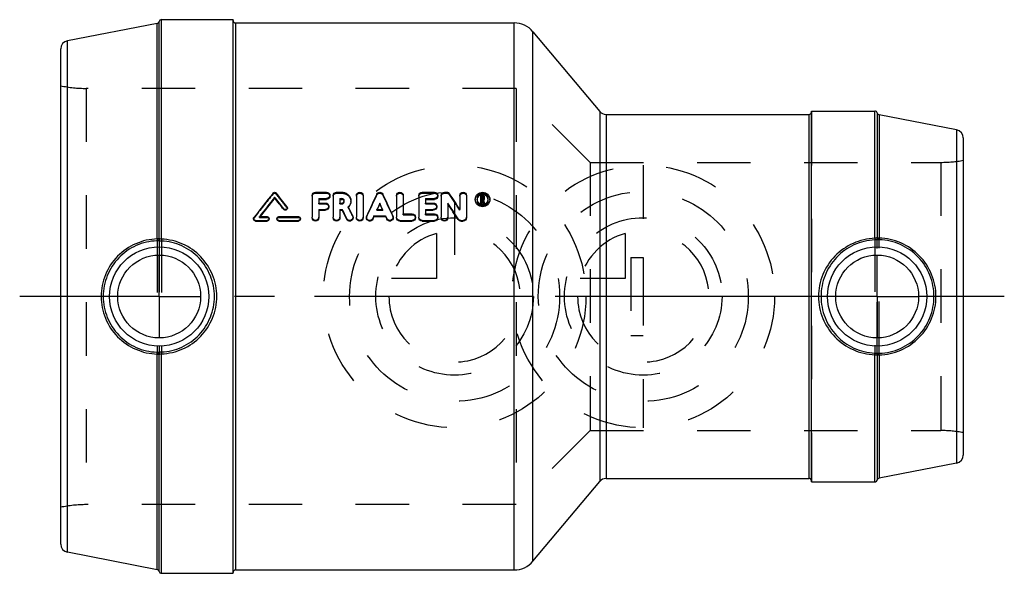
# Model space of a CAD drawing. Header units: millimetres. Extents: x 440 to 560, y 466 to 534.
import ezdxf

# ---------------------------------------------------------------- set-up
doc = ezdxf.new("R2010")
doc.units = ezdxf.units.MM
doc.header["$LTSCALE"] = 65.185185
doc.linetypes.add('CENTER', pattern=[0.6, 0.375, -0.075, 0.075, -0.075])
doc.linetypes.add('HIDDEN', pattern=[0.2, 0.1, -0.1])
for name, color, linetype in [('KOERPER', 7, 'CONTINUOUS'), ('KONST.EL_MIT_GEO', 7, 'CONTINUOUS'), ('KURVEN', 7, 'CONTINUOUS'), ('L1', 7, 'CONTINUOUS')]:
    doc.layers.add(name, color=color, linetype=linetype)

msp = doc.modelspace()

# ---------------------------------------------------------------- linework, layer by layer
at = {"layer": 'KOERPER', "color": 7, "linetype": 'Continuous'}
for p, q in [((457.28, 533.75), (466, 533.75)), ((466, 466.25), (466, 533.75)), ((466.3, 533.35), (500.25, 533.35)), ((502.54, 532.27), (510.7, 522.55)), ((511.47, 522.2), (536.2, 522.2)), ((536.5, 522.6), (544.22, 522.6)), ((536.5, 477.4), (536.5, 522.6)), ((511.47, 477.8), (536.2, 477.8)), ((502.54, 467.72), (510.7, 477.44)), ((536.5, 477.4), (544.22, 477.4)), ((457.28, 466.25), (466, 466.25)), ((466.3, 466.65), (500.25, 466.65))]:
    msp.add_line(p, q, dxfattribs=at)
at = {"layer": 'KONST.EL_MIT_GEO', "color": 7, "linetype": 'Continuous'}
for p, q in [((456.76, 533.3), (445.81, 531.17)), ((456.76, 507.02), (456.76, 533.3)), ((456.99, 507.06), (456.99, 533.52)), ((457.28, 506.99), (457.28, 533.75)), ((466.3, 533.35), (466.3, 466.65)), ((500.25, 466.65), (500.25, 533.35)), ((502.54, 467.72), (502.54, 532.27)), ((445.81, 468.82), (445.81, 531.17)), ((445, 469.8), (445, 530.19)), ((510.7, 522.55), (510.7, 477.44)), ((511.47, 522.2), (511.47, 477.8)), ((536.2, 477.8), (536.2, 522.2)), ((544.22, 507.09), (544.22, 522.6)), ((544.51, 522.37), (544.51, 507.19)), ((554.19, 520.31), (544.74, 522.15)), ((544.74, 522.15), (544.74, 507.12)), ((554.19, 520.31), (554.19, 479.68)), ((555, 519.33), (555, 480.66)), ((476.04, 512.71), (477.4, 512.71)), ((478.62, 512.71), (479.26, 512.71)), ((489.06, 512.71), (490.55, 512.71)), ((491.77, 512.71), (492.04, 512.71)), ((471.07, 512), (471.07, 512.11)), ((475.64, 512.32), (475.64, 509.67)), ((476.45, 511.94), (476.45, 511.39)), ((476.45, 511.94), (477.4, 511.94)), ((476.45, 511.83), (477.4, 511.83)), ((476.45, 511.39), (477.27, 511.39)), ((477.4, 511.83), (477.4, 511.94)), ((478.22, 512.32), (478.22, 509.67)), ((479.03, 511.94), (479.03, 511.39)), ((479.03, 511.94), (479.26, 511.94)), ((479.03, 511.83), (479.26, 511.83)), ((479.03, 511.39), (479.26, 511.39)), ((479.26, 511.83), (479.26, 511.94)), ((481.03, 512.32), (481.03, 509.67)), ((481.85, 512.32), (481.85, 509.67)), ((483.89, 511.26), (483.89, 511.37)), ((485.93, 512.32), (485.93, 509.67)), ((486.75, 512.32), (486.75, 510.06)), ((488.65, 512.32), (488.65, 509.67)), ((489.46, 511.94), (489.46, 511.39)), ((489.46, 511.94), (490.55, 511.94)), ((489.46, 511.83), (490.55, 511.83)), ((489.46, 511.39), (490.41, 511.39)), ((490.55, 511.83), (490.55, 511.94)), ((491.36, 512.32), (491.36, 509.67)), ((492.18, 511.39), (492.18, 509.67)), ((493.65, 512.32), (493.65, 510.61)), ((494.46, 512.32), (494.46, 509.67)), ((496.21, 511.32), (496.21, 512.32)), ((496.21, 512.32), (496.41, 512.32)), ((496.21, 511.42), (496.35, 511.42)), ((496.21, 511.32), (496.35, 511.32)), ((496.3, 512.2), (496.3, 511.93)), ((496.3, 512.2), (496.41, 512.2)), ((496.3, 512.09), (496.41, 512.09)), ((496.3, 511.93), (496.41, 511.93)), ((496.35, 511.32), (496.35, 511.8)), ((496.35, 511.8), (496.39, 511.8)), ((496.35, 511.69), (496.39, 511.69)), ((496.39, 511.69), (496.39, 511.8)), ((496.39, 511.8), (496.43, 511.63)), ((496.39, 511.69), (496.4, 511.65)), ((496.4, 511.65), (496.45, 511.45)), ((496.41, 512.09), (496.41, 512.2)), ((496.43, 511.63), (496.44, 511.59)), ((496.44, 511.59), (496.48, 511.42)), ((496.45, 511.45), (496.46, 511.4)), ((496.48, 512.13), (496.48, 512)), ((496.48, 511.32), (496.48, 511.42)), ((496.48, 511.42), (496.62, 511.42)), ((496.48, 511.32), (496.62, 511.32)), ((496.52, 511.83), (496.56, 511.65)), ((496.56, 511.65), (496.62, 511.42)), ((496.62, 512.13), (496.62, 512)), ((496.62, 511.89), (496.62, 511.92)), ((496.62, 511.32), (496.62, 511.42)), ((472.19, 510.6), (472.19, 510.69)), ((476.45, 510.61), (476.45, 509.67)), ((476.45, 510.61), (477.27, 510.61)), ((476.45, 510.52), (477.27, 510.52)), ((477.27, 510.52), (477.27, 510.61)), ((479.03, 510.61), (479.03, 509.67)), ((479.03, 510.61), (479.31, 510.61)), ((479.03, 510.52), (479.31, 510.52)), ((479.31, 510.52), (479.31, 510.61)), ((483.54, 510.61), (484.24, 510.61)), ((486.75, 510.06), (487.83, 510.06)), ((489.46, 510.61), (489.46, 510.06)), ((489.46, 510.61), (490.41, 510.61)), ((489.46, 510.52), (490.41, 510.52)), ((489.46, 510.06), (490.55, 510.06)), ((490.41, 510.52), (490.41, 510.61)), ((468.74, 509.19), (468.74, 509.27)), ((468.74, 509.27), (470.16, 509.27)), ((468.74, 509.19), (470.16, 509.19)), ((469.21, 509.73), (470.16, 509.73)), ((470.16, 509.19), (470.16, 509.27)), ((471.59, 509.73), (473.97, 509.73)), ((471.59, 509.19), (471.59, 509.27)), ((471.59, 509.27), (473.97, 509.27)), ((471.59, 509.19), (473.97, 509.19)), ((473.97, 509.19), (473.97, 509.27)), ((479.85, 509.41), (479.85, 509.5)), ((483.18, 509.83), (483.04, 509.51)), ((483.18, 509.74), (483.04, 509.42)), ((483.04, 509.42), (483.04, 509.51)), ((483.18, 509.74), (483.18, 509.83)), ((483.18, 509.83), (484.6, 509.83)), ((483.18, 509.74), (484.6, 509.74)), ((484.6, 509.74), (484.6, 509.83)), ((484.6, 509.83), (484.74, 509.51)), ((484.6, 509.74), (484.74, 509.42)), ((484.74, 509.42), (484.74, 509.51)), ((486.34, 509.19), (486.34, 509.27)), ((486.34, 509.27), (487.83, 509.27)), ((486.34, 509.19), (487.83, 509.19)), ((487.83, 509.19), (487.83, 509.27)), ((489.06, 509.19), (489.06, 509.27)), ((489.06, 509.27), (490.55, 509.27)), ((489.06, 509.19), (490.55, 509.19)), ((490.55, 509.19), (490.55, 509.27)), ((493.44, 509.37), (493.44, 509.46)), ((493.78, 509.19), (493.78, 509.27)), ((493.78, 509.27), (494.06, 509.27)), ((493.78, 509.19), (494.06, 509.19)), ((494.06, 509.19), (494.06, 509.27)), ((456.76, 466.69), (456.76, 492.98)), ((456.99, 466.47), (456.99, 492.93)), ((457.28, 466.25), (457.28, 493)), ((544.22, 477.4), (544.22, 492.9)), ((544.51, 492.8), (544.51, 477.62)), ((544.74, 492.87), (544.74, 477.84)), ((554.19, 479.68), (544.74, 477.84)), ((456.76, 466.69), (445.81, 468.82))]:
    msp.add_line(p, q, dxfattribs=at)
at = {"layer": 'KONST.EL_MIT_GEO', "color": 8, "linetype": 'HIDDEN'}
for p, q in [((466, 466.35), (466, 533.65)), ((448.11, 525.37), (448.11, 474.62)), ((500.5, 525.37), (448.11, 525.37)), ((500.5, 525.37), (500.5, 474.62)), ((509.52, 516.35), (500.5, 525.37)), ((536.5, 522.5), (536.5, 477.5)), ((509.52, 516.35), (509.52, 483.65)), ((509.52, 516.35), (552.27, 516.35)), ((552.27, 516.35), (552.27, 483.65)), ((470.88, 512.5), (470.88, 512.62)), ((471.27, 512.5), (471.27, 512.62)), ((476.04, 512.59), (476.04, 512.71)), ((476.04, 512.59), (477.4, 512.59)), ((477.4, 512.59), (477.4, 512.71)), ((478.62, 512.59), (478.62, 512.71)), ((478.62, 512.59), (479.26, 512.59)), ((479.26, 512.59), (479.26, 512.71)), ((483.52, 512.37), (483.52, 512.48)), ((484.26, 512.37), (484.26, 512.48)), ((489.06, 512.59), (489.06, 512.71)), ((489.06, 512.59), (490.55, 512.59)), ((490.55, 512.59), (490.55, 512.71)), ((491.77, 512.59), (491.77, 512.71)), ((491.77, 512.59), (492.04, 512.59)), ((492.04, 512.59), (492.04, 512.71)), ((492.39, 512.42), (492.39, 512.53)), ((476.45, 511.29), (476.45, 511.39)), ((476.45, 511.29), (477.27, 511.29)), ((477.27, 511.29), (477.27, 511.39)), ((477.81, 512.21), (477.81, 512.32)), ((479.03, 511.29), (479.03, 511.39)), ((479.03, 511.29), (479.26, 511.29)), ((479.26, 511.29), (479.26, 511.39)), ((479.55, 511.56), (479.55, 511.67)), ((480.36, 511.56), (480.36, 511.66)), ((489.46, 511.29), (489.46, 511.39)), ((489.46, 511.29), (490.41, 511.29)), ((490.41, 511.29), (490.41, 511.39)), ((490.96, 512.21), (490.96, 512.32)), ((495.53, 511.77), (495.53, 511.87)), ((495.74, 511.77), (495.74, 511.87)), ((496.21, 512.21), (496.41, 512.21)), ((496.3, 511.82), (496.3, 511.93)), ((496.3, 511.82), (496.41, 511.82)), ((496.41, 512.21), (496.41, 512.32)), ((496.41, 511.82), (496.41, 511.93)), ((496.46, 511.4), (496.48, 511.32)), ((496.48, 511.89), (496.48, 512)), ((496.52, 511.72), (496.52, 511.83)), ((496.52, 511.72), (496.62, 511.32)), ((496.62, 511.92), (496.62, 512)), ((497.1, 511.77), (497.1, 511.87)), ((497.3, 511.77), (497.3, 511.87)), ((472.57, 510.87), (472.57, 510.97)), ((472.62, 510.73), (472.62, 510.83)), ((477.67, 510.9), (477.67, 511)), ((480.05, 510.84), (480.05, 510.94)), ((483.54, 510.52), (483.54, 510.61)), ((483.58, 510.6), (483.54, 510.52)), ((483.54, 510.52), (484.24, 510.52)), ((483.59, 510.61), (483.58, 510.6)), ((484.19, 510.61), (484.2, 510.6)), ((484.2, 510.6), (484.24, 510.52)), ((484.24, 510.52), (484.24, 510.61)), ((486.75, 509.97), (486.75, 510.06)), ((487.83, 509.97), (487.83, 510.06)), ((489.46, 509.97), (489.46, 510.06)), ((490.55, 509.97), (490.55, 510.06)), ((490.82, 510.9), (490.82, 511)), ((493.65, 510.52), (493.65, 510.61)), ((468.5, 509.5), (468.5, 509.42)), ((468.55, 509.55), (468.55, 509.64)), ((469.21, 509.64), (469.21, 509.73)), ((469.25, 509.7), (469.21, 509.64)), ((469.21, 509.64), (470.16, 509.64)), ((469.28, 509.73), (469.25, 509.7)), ((470.16, 509.64), (470.16, 509.73)), ((470.4, 509.42), (470.4, 509.5)), ((471.35, 509.5), (471.35, 509.41)), ((471.59, 509.64), (471.59, 509.73)), ((471.59, 509.64), (473.97, 509.64)), ((473.97, 509.64), (473.97, 509.73)), ((474.21, 509.42), (474.21, 509.5)), ((475.64, 509.58), (475.64, 509.67)), ((476.45, 509.58), (476.45, 509.67)), ((478.22, 509.58), (478.22, 509.67)), ((479.03, 509.58), (479.03, 509.67)), ((480.59, 509.74), (480.59, 509.83)), ((480.63, 509.58), (480.63, 509.67)), ((481.03, 509.58), (481.03, 509.67)), ((481.85, 509.58), (481.85, 509.67)), ((482.26, 509.67), (482.26, 509.58)), ((482.29, 509.74), (482.29, 509.82)), ((485.49, 509.74), (485.49, 509.82)), ((485.52, 509.58), (485.52, 509.67)), ((485.93, 509.58), (485.93, 509.67)), ((486.75, 509.97), (487.83, 509.97)), ((488.24, 509.58), (488.24, 509.67)), ((488.65, 509.58), (488.65, 509.67)), ((489.46, 509.97), (490.55, 509.97)), ((490.96, 509.58), (490.96, 509.67)), ((491.36, 509.58), (491.36, 509.67)), ((492.18, 509.58), (492.18, 509.67)), ((494.46, 509.58), (494.46, 509.67)), ((456.76, 507.02), (456.76, 492.98)), ((456.99, 507.06), (456.99, 492.93)), ((457.28, 506.99), (457.28, 493)), ((544.22, 507.09), (544.22, 492.9)), ((544.51, 492.8), (544.51, 507.19)), ((544.74, 492.87), (544.74, 507.12)), ((514.5, 504.75), (516, 504.75)), ((514.5, 504.75), (514.5, 495.25)), ((516, 504.75), (516, 495.25)), ((514.5, 495.25), (516, 495.25)), ((509.52, 483.65), (500.5, 474.62)), ((509.52, 483.65), (552.27, 483.65)), ((500.5, 474.62), (448.11, 474.62))]:
    msp.add_line(p, q, dxfattribs=at)
at = {"layer": 'KONST.EL_MIT_GEO', "color": 7, "linetype": 'Continuous'}
for centre, radius in [((457, 500), 6.05), ((544.5, 500), 6.05), ((457, 500), 5.05), ((544.5, 500), 5.05)]:
    msp.add_circle(centre, radius, dxfattribs=at)
for centre, radius, start, end in [((456.7, 533.59), 0.3, 281, 345.7885), ((457.28, 533.45), 0.3, 90, 165.7885), ((466.3, 533.65), 0.3, 180, 270), ((500.25, 530.35), 3, 40, 90), ((446, 530.19), 1, 101, 180), ((511.47, 523.2), 1, 220, 270), ((536.2, 522.5), 0.3, 270, 337.5005), ((544.22, 522.3), 0.3, 14.2115, 90), ((544.8, 522.44), 0.3, 194.2115, 259), ((554, 519.33), 1, 360, 79), ((691.83, 337.1), 282.17, 141.5371, 142.3055), ((253.17, 339.36), 278.54, 38.0321, 38.4644), ((766.01, 380.51), 311.8, 154.9591, 155.4965), ((201.77, 380.51), 311.8, 24.5035, 25.0409), ((260.29, 358.46), 278.58, 33.1046, 33.5756), ((693.79, 336.03), 283.91, 141.6702, 142.2803), ((691.14, 336.45), 281.51, 141.4202, 142.0097), ((250.35, 337.61), 281.37, 37.9635, 38.3307), ((252.79, 337.87), 279.23, 38.2126, 38.5806), ((770.2, 378.99), 315.43, 155.1869, 155.3374), ((765.64, 379.83), 310.9, 154.9908, 155.1232), ((197.58, 378.99), 315.43, 24.6626, 24.8131), ((202.14, 379.83), 310.9, 24.8768, 25.0092), ((252.57, 354.03), 286.66, 32.8325, 33.2936), ((255.56, 354.5), 283.85, 33.0667, 33.5295), ((496.41, 511.69), 0.714, 106.8468, 112.4488), ((496.41, 511.93), 0.705, 247.4723, 258.9774), ((496.42, 511.94), 0.714, 258.9837, 281.6565), ((496.42, 512), 0.202, 300.4753, 307.102), ((496.42, 511.93), 0.704, 281.6624, 293.1052), ((496.42, 512.12), 0.197, 31.1743, 38.8879), ((496.42, 511.7), 0.704, 67.9844, 73.7025), ((196.29, 372.9), 314.75, 25.7219, 25.9473), ((200.36, 373.56), 310.76, 25.9231, 26.1497), ((199.47, 374), 312.21, 25.7886, 26.014), ((479.29, 511.61), 1.08, 316.8524, 318.2363), ((554, 480.66), 1, 281, 0), ((511.47, 476.8), 1, 90, 140), ((536.2, 477.5), 0.3, 22.4995, 90), ((544.22, 477.7), 0.3, 270, 345.7885), ((544.8, 477.55), 0.3, 101, 165.7885), ((446, 469.8), 1, 180, 259), ((500.25, 469.65), 3, 270, 320), ((456.7, 466.4), 0.3, 14.2115, 79), ((457.28, 466.55), 0.3, 194.2115, 270), ((466.3, 466.35), 0.3, 90, 180)]:
    msp.add_arc(centre, radius, start, end, dxfattribs=at)
at = {"layer": 'KONST.EL_MIT_GEO', "color": 8, "linetype": 'HIDDEN'}
for centre, radius, start, end in [((448.11, 540.37), 15, 258.0513, 270), ((536.2, 522.5), 0.3, 337.5005, 360), ((552.27, 531.35), 15, 270, 280.4753), ((689.35, 337.4), 279.99, 141.287, 142.057), ((255.58, 339.61), 276.43, 38.2813, 38.7145), ((263.18, 358.9), 275.87, 33.3398, 33.8125), ((479.3, 511.56), 0.251, 0.011, 11.7804), ((761.85, 381.17), 307.71, 154.7618, 155.3023), ((205.93, 381.17), 307.71, 24.6977, 25.2382), ((496.35, 511.77), 0.617, 175.2247, 180.0253), ((496.41, 511.91), 0.213, 300.3603, 306.7404), ((496.48, 511.77), 0.615, 359.9763, 4.815), ((479.27, 511.64), 1.12, 314.4894, 316.8457), ((203.51, 374.66), 308.26, 25.9901, 26.2168), ((552.27, 468.65), 15, 79.5247, 90), ((536.2, 477.5), 0.3, 0, 22.4995), ((448.11, 459.62), 15, 90, 101.9487)]:
    msp.add_arc(centre, radius, start, end, dxfattribs=at)
at = {"layer": 'KONST.EL_MIT_GEO', "color": 7, "linetype": 'Continuous'}
for points, knots in [([(470.88, 512.62), (470.93, 512.67), (471.07, 512.74), (471.22, 512.67), (471.27, 512.62)], [0, 0, 0, 0, 0.500034, 1, 1, 1, 1]), ([(475.64, 512.32), (475.64, 512.42), (475.73, 512.63), (475.94, 512.71), (476.04, 512.71)], [0, 0, 0, 0, 0.487401, 1, 1, 1, 1]), ([(477.4, 512.71), (477.51, 512.71), (477.72, 512.63), (477.81, 512.42), (477.81, 512.32)], [0, 0, 0, 0, 0.51264, 1, 1, 1, 1]), ([(478.22, 512.32), (478.22, 512.42), (478.31, 512.63), (478.52, 512.71), (478.62, 512.71)], [0, 0, 0, 0, 0.487401, 1, 1, 1, 1]), ([(479.26, 512.71), (479.4, 512.71), (479.69, 512.65), (480.06, 512.42), (480.3, 512.08), (480.36, 511.8), (480.36, 511.66)], [0, 0, 0, 0, 0.257957, 0.510834, 0.757277, 1, 1, 1, 1]), ([(481.03, 512.32), (481.03, 512.42), (481.13, 512.63), (481.44, 512.75), (481.76, 512.63), (481.85, 512.42), (481.85, 512.32)], [0, 0, 0, 0, 0.243717, 0.500015, 0.756306, 1, 1, 1, 1]), ([(483.52, 512.48), (483.55, 512.55), (483.66, 512.67), (483.89, 512.73), (484.12, 512.67), (484.23, 512.55), (484.26, 512.48)], [0, 0, 0, 0, 0.245534, 0.499997, 0.754464, 1, 1, 1, 1]), ([(485.93, 512.32), (485.93, 512.42), (486.02, 512.63), (486.34, 512.75), (486.65, 512.63), (486.75, 512.42), (486.75, 512.32)], [0, 0, 0, 0, 0.243717, 0.500015, 0.756306, 1, 1, 1, 1]), ([(488.65, 512.32), (488.65, 512.42), (488.74, 512.63), (488.95, 512.71), (489.06, 512.71)], [0, 0, 0, 0, 0.487401, 1, 1, 1, 1]), ([(490.55, 512.71), (490.65, 512.71), (490.86, 512.63), (490.96, 512.42), (490.96, 512.32)], [0, 0, 0, 0, 0.51264, 1, 1, 1, 1]), ([(491.36, 512.32), (491.36, 512.42), (491.46, 512.63), (491.67, 512.71), (491.77, 512.71)], [0, 0, 0, 0, 0.487401, 1, 1, 1, 1]), ([(492.04, 512.71), (492.11, 512.71), (492.25, 512.68), (492.35, 512.58), (492.39, 512.53)], [0, 0, 0, 0, 0.507496, 1, 1, 1, 1]), ([(493.65, 512.32), (493.65, 512.42), (493.74, 512.63), (494.06, 512.75), (494.37, 512.63), (494.46, 512.42), (494.46, 512.32)], [0, 0, 0, 0, 0.243717, 0.500015, 0.756306, 1, 1, 1, 1]), ([(495.53, 511.87), (495.53, 511.98), (495.58, 512.2), (495.84, 512.57), (496.42, 512.8), (496.99, 512.57), (497.25, 512.2), (497.3, 511.98), (497.3, 511.87)], [0, 0, 0, 0, 0.12235, 0.246667, 0.500002, 0.753337, 0.877651, 1, 1, 1, 1]), ([(497.1, 511.87), (497.1, 511.96), (497.06, 512.13), (496.86, 512.41), (496.42, 512.58), (495.97, 512.41), (495.77, 512.13), (495.74, 511.96), (495.74, 511.87)], [0, 0, 0, 0, 0.122344, 0.24672, 0.500018, 0.7533, 0.877664, 1, 1, 1, 1]), ([(477.27, 511.39), (477.37, 511.39), (477.58, 511.31), (477.67, 511.1), (477.67, 511)], [0, 0, 0, 0, 0.509961, 1, 1, 1, 1]), ([(477.81, 512.32), (477.81, 512.23), (477.72, 512.02), (477.51, 511.94), (477.4, 511.94)], [0, 0, 0, 0, 0.487782, 1, 1, 1, 1]), ([(477.81, 512.21), (477.81, 512.12), (477.72, 511.91), (477.5, 511.83), (477.4, 511.83)], [0, 0, 0, 0, 0.488388, 1, 1, 1, 1]), ([(479.55, 511.67), (479.55, 511.74), (479.48, 511.88), (479.33, 511.94), (479.26, 511.94)], [0, 0, 0, 0, 0.488749, 1, 1, 1, 1]), ([(479.46, 511.75), (479.42, 511.79), (479.35, 511.83), (479.28, 511.83), (479.26, 511.83)], [0, 0, 0, 0, 0.739071, 1, 1, 1, 1]), ([(479.26, 511.39), (479.33, 511.39), (479.48, 511.45), (479.55, 511.6), (479.55, 511.67)], [0, 0, 0, 0, 0.51097, 1, 1, 1, 1]), ([(480.36, 511.66), (480.36, 511.53), (480.31, 511.26), (480.15, 511.03), (480.05, 510.94)], [0, 0, 0, 0, 0.495114, 1, 1, 1, 1]), ([(480.36, 511.56), (480.36, 511.44), (480.31, 511.19), (480.18, 510.98), (480.1, 510.89)], [0, 0, 0, 0, 0.496076, 1, 1, 1, 1]), ([(490.41, 511.39), (490.52, 511.39), (490.73, 511.31), (490.82, 511.1), (490.82, 511)], [0, 0, 0, 0, 0.509961, 1, 1, 1, 1]), ([(490.96, 512.32), (490.96, 512.23), (490.86, 512.02), (490.65, 511.94), (490.55, 511.94)], [0, 0, 0, 0, 0.487782, 1, 1, 1, 1]), ([(490.96, 512.21), (490.96, 512.12), (490.86, 511.91), (490.65, 511.83), (490.55, 511.83)], [0, 0, 0, 0, 0.488388, 1, 1, 1, 1]), ([(497.3, 511.87), (497.3, 511.77), (497.25, 511.54), (497.06, 511.26), (496.76, 511.08), (496.42, 511.01), (496.07, 511.08), (495.78, 511.26), (495.58, 511.54), (495.53, 511.77), (495.53, 511.87)], [0, 0, 0, 0, 0.121181, 0.244766, 0.371394, 0.500002, 0.628609, 0.755238, 0.87882, 1, 1, 1, 1]), ([(497.3, 511.77), (497.3, 511.66), (497.25, 511.44), (496.99, 511.07), (496.42, 510.85), (495.84, 511.07), (495.58, 511.44), (495.53, 511.66), (495.53, 511.77)], [0, 0, 0, 0, 0.12241, 0.247421, 0.500226, 0.752995, 0.877986, 1, 1, 1, 1]), ([(495.83, 512.09), (495.82, 512.07), (495.77, 511.99), (495.75, 511.89), (495.74, 511.82)], [0, 0, 0, 0, 0.254762, 1, 1, 1, 1]), ([(495.74, 511.87), (495.74, 511.75), (495.82, 511.5), (496.03, 511.33), (496.14, 511.28)], [0, 0, 0, 0, 0.491616, 1, 1, 1, 1]), ([(496.14, 512.35), (496.11, 512.34), (495.99, 512.28), (495.89, 512.18), (495.83, 512.09)], [0, 0, 0, 0, 0.256255, 1, 1, 1, 1]), ([(496.41, 512.32), (496.43, 512.32), (496.49, 512.32), (496.55, 512.28), (496.58, 512.25)], [0, 0, 0, 0, 0.256767, 1, 1, 1, 1]), ([(496.48, 512.13), (496.48, 512.15), (496.47, 512.18), (496.43, 512.2), (496.41, 512.2)], [0, 0, 0, 0, 0.488048, 1, 1, 1, 1]), ([(497, 512.09), (496.95, 512.18), (496.84, 512.28), (496.72, 512.34), (496.69, 512.35)], [0, 0, 0, 0, 0.745237, 1, 1, 1, 1]), ([(496.69, 511.29), (496.81, 511.34), (497.02, 511.5), (497.1, 511.75), (497.1, 511.87)], [0, 0, 0, 0, 0.508292, 1, 1, 1, 1]), ([(497.09, 511.82), (497.09, 511.89), (497.06, 511.99), (497.01, 512.07), (497, 512.09)], [0, 0, 0, 0, 0.745016, 1, 1, 1, 1]), ([(472.62, 510.83), (472.62, 510.78), (472.58, 510.69), (472.46, 510.6), (472.3, 510.6), (472.22, 510.66), (472.19, 510.69)], [0, 0, 0, 0, 0.243482, 0.494106, 0.748953, 1, 1, 1, 1]), ([(472.62, 510.73), (472.62, 510.69), (472.58, 510.59), (472.46, 510.51), (472.3, 510.5), (472.22, 510.56), (472.19, 510.6)], [0, 0, 0, 0, 0.244549, 0.49511, 0.749504, 1, 1, 1, 1]), ([(477.67, 511), (477.67, 510.9), (477.58, 510.69), (477.37, 510.61), (477.27, 510.61)], [0, 0, 0, 0, 0.49042, 1, 1, 1, 1]), ([(477.67, 510.9), (477.67, 510.81), (477.58, 510.6), (477.37, 510.52), (477.27, 510.52)], [0, 0, 0, 0, 0.490227, 1, 1, 1, 1]), ([(487.83, 510.06), (487.94, 510.06), (488.15, 509.98), (488.24, 509.77), (488.24, 509.67)], [0, 0, 0, 0, 0.507592, 1, 1, 1, 1]), ([(490.82, 511), (490.82, 510.9), (490.73, 510.69), (490.52, 510.61), (490.41, 510.61)], [0, 0, 0, 0, 0.49042, 1, 1, 1, 1]), ([(490.82, 510.9), (490.82, 510.81), (490.73, 510.6), (490.52, 510.52), (490.41, 510.52)], [0, 0, 0, 0, 0.490227, 1, 1, 1, 1]), ([(490.55, 510.06), (490.65, 510.06), (490.87, 509.98), (490.96, 509.77), (490.96, 509.67)], [0, 0, 0, 0, 0.507592, 1, 1, 1, 1]), ([(468.74, 509.27), (468.68, 509.27), (468.55, 509.32), (468.5, 509.44), (468.5, 509.5)], [0, 0, 0, 0, 0.50729, 1, 1, 1, 1]), ([(468.74, 509.19), (468.68, 509.19), (468.55, 509.23), (468.5, 509.36), (468.5, 509.42)], [0, 0, 0, 0, 0.508192, 1, 1, 1, 1]), ([(470.16, 509.73), (470.22, 509.73), (470.35, 509.68), (470.4, 509.56), (470.4, 509.5)], [0, 0, 0, 0, 0.507445, 1, 1, 1, 1]), ([(470.4, 509.5), (470.4, 509.44), (470.35, 509.32), (470.22, 509.27), (470.16, 509.27)], [0, 0, 0, 0, 0.492842, 1, 1, 1, 1]), ([(470.4, 509.42), (470.4, 509.36), (470.35, 509.23), (470.22, 509.19), (470.16, 509.19)], [0, 0, 0, 0, 0.49287, 1, 1, 1, 1]), ([(471.35, 509.5), (471.35, 509.56), (471.4, 509.68), (471.53, 509.73), (471.59, 509.73)], [0, 0, 0, 0, 0.492658, 1, 1, 1, 1]), ([(471.59, 509.27), (471.53, 509.27), (471.41, 509.32), (471.35, 509.44), (471.35, 509.5)], [0, 0, 0, 0, 0.507257, 1, 1, 1, 1]), ([(471.59, 509.19), (471.53, 509.19), (471.41, 509.23), (471.35, 509.36), (471.35, 509.41)], [0, 0, 0, 0, 0.507117, 1, 1, 1, 1]), ([(473.97, 509.73), (474.03, 509.73), (474.15, 509.68), (474.21, 509.56), (474.21, 509.5)], [0, 0, 0, 0, 0.507445, 1, 1, 1, 1]), ([(474.21, 509.5), (474.21, 509.44), (474.15, 509.32), (474.03, 509.27), (473.97, 509.27)], [0, 0, 0, 0, 0.492842, 1, 1, 1, 1]), ([(474.21, 509.42), (474.21, 509.36), (474.15, 509.23), (474.03, 509.19), (473.97, 509.19)], [0, 0, 0, 0, 0.49287, 1, 1, 1, 1]), ([(476.45, 509.67), (476.45, 509.56), (476.36, 509.35), (476.04, 509.23), (475.73, 509.35), (475.64, 509.56), (475.64, 509.67)], [0, 0, 0, 0, 0.246403, 0.500015, 0.75362, 1, 1, 1, 1]), ([(476.45, 509.58), (476.45, 509.48), (476.36, 509.27), (476.04, 509.15), (475.73, 509.27), (475.64, 509.48), (475.64, 509.58)], [0, 0, 0, 0, 0.24621, 0.499801, 0.753465, 1, 1, 1, 1]), ([(479.03, 509.67), (479.03, 509.56), (478.94, 509.35), (478.62, 509.23), (478.31, 509.35), (478.22, 509.56), (478.22, 509.67)], [0, 0, 0, 0, 0.246403, 0.500015, 0.75362, 1, 1, 1, 1]), ([(479.03, 509.58), (479.03, 509.48), (478.94, 509.27), (478.62, 509.15), (478.31, 509.27), (478.22, 509.48), (478.22, 509.58)], [0, 0, 0, 0, 0.24621, 0.499801, 0.753465, 1, 1, 1, 1]), ([(480.63, 509.67), (480.63, 509.58), (480.56, 509.4), (480.31, 509.25), (480.03, 509.28), (479.89, 509.42), (479.85, 509.5)], [0, 0, 0, 0, 0.245128, 0.496626, 0.750754, 1, 1, 1, 1]), ([(480.63, 509.58), (480.63, 509.49), (480.56, 509.31), (480.31, 509.17), (480.03, 509.2), (479.89, 509.33), (479.85, 509.41)], [0, 0, 0, 0, 0.244882, 0.496203, 0.750438, 1, 1, 1, 1]), ([(481.85, 509.67), (481.85, 509.56), (481.76, 509.35), (481.44, 509.23), (481.13, 509.35), (481.03, 509.56), (481.03, 509.67)], [0, 0, 0, 0, 0.246403, 0.500015, 0.75362, 1, 1, 1, 1]), ([(481.85, 509.58), (481.85, 509.48), (481.76, 509.27), (481.44, 509.15), (481.13, 509.27), (481.03, 509.48), (481.03, 509.58)], [0, 0, 0, 0, 0.24621, 0.499801, 0.753465, 1, 1, 1, 1]), ([(483.04, 509.51), (483, 509.42), (482.86, 509.28), (482.57, 509.25), (482.32, 509.39), (482.26, 509.58), (482.26, 509.67)], [0, 0, 0, 0, 0.249107, 0.503254, 0.754848, 1, 1, 1, 1]), ([(483.04, 509.42), (483, 509.34), (482.86, 509.2), (482.58, 509.17), (482.32, 509.31), (482.26, 509.49), (482.26, 509.58)], [0, 0, 0, 0, 0.248996, 0.503254, 0.754906, 1, 1, 1, 1]), ([(485.52, 509.67), (485.52, 509.58), (485.46, 509.39), (485.21, 509.25), (484.92, 509.28), (484.78, 509.42), (484.74, 509.51)], [0, 0, 0, 0, 0.245185, 0.496788, 0.750917, 1, 1, 1, 1]), ([(485.52, 509.58), (485.52, 509.49), (485.46, 509.31), (485.21, 509.17), (484.92, 509.2), (484.78, 509.34), (484.74, 509.42)], [0, 0, 0, 0, 0.244904, 0.496347, 0.750599, 1, 1, 1, 1]), ([(486.34, 509.27), (486.23, 509.27), (486.02, 509.35), (485.93, 509.56), (485.93, 509.67)], [0, 0, 0, 0, 0.50724, 1, 1, 1, 1]), ([(486.34, 509.19), (486.23, 509.19), (486.02, 509.27), (485.93, 509.48), (485.93, 509.58)], [0, 0, 0, 0, 0.506991, 1, 1, 1, 1]), ([(488.24, 509.67), (488.24, 509.56), (488.15, 509.35), (487.94, 509.27), (487.83, 509.27)], [0, 0, 0, 0, 0.492751, 1, 1, 1, 1]), ([(488.24, 509.58), (488.24, 509.48), (488.15, 509.27), (487.94, 509.19), (487.83, 509.19)], [0, 0, 0, 0, 0.492229, 1, 1, 1, 1]), ([(489.06, 509.27), (488.95, 509.27), (488.74, 509.35), (488.65, 509.56), (488.65, 509.67)], [0, 0, 0, 0, 0.50724, 1, 1, 1, 1]), ([(489.06, 509.19), (488.95, 509.19), (488.74, 509.27), (488.65, 509.48), (488.65, 509.58)], [0, 0, 0, 0, 0.506991, 1, 1, 1, 1]), ([(490.96, 509.67), (490.96, 509.56), (490.87, 509.35), (490.65, 509.27), (490.55, 509.27)], [0, 0, 0, 0, 0.492751, 1, 1, 1, 1]), ([(490.96, 509.58), (490.96, 509.48), (490.87, 509.27), (490.65, 509.19), (490.55, 509.19)], [0, 0, 0, 0, 0.492229, 1, 1, 1, 1]), ([(492.18, 509.67), (492.18, 509.56), (492.09, 509.35), (491.77, 509.23), (491.46, 509.35), (491.36, 509.56), (491.36, 509.67)], [0, 0, 0, 0, 0.246403, 0.500015, 0.75362, 1, 1, 1, 1]), ([(492.18, 509.58), (492.18, 509.48), (492.09, 509.27), (491.77, 509.15), (491.46, 509.27), (491.36, 509.48), (491.36, 509.58)], [0, 0, 0, 0, 0.24621, 0.499801, 0.753465, 1, 1, 1, 1]), ([(493.78, 509.27), (493.72, 509.27), (493.58, 509.3), (493.47, 509.4), (493.44, 509.46)], [0, 0, 0, 0, 0.504089, 1, 1, 1, 1]), ([(493.78, 509.19), (493.72, 509.19), (493.58, 509.22), (493.48, 509.32), (493.44, 509.37)], [0, 0, 0, 0, 0.501496, 1, 1, 1, 1]), ([(494.46, 509.67), (494.46, 509.56), (494.37, 509.35), (494.16, 509.27), (494.06, 509.27)], [0, 0, 0, 0, 0.492772, 1, 1, 1, 1]), ([(494.46, 509.58), (494.46, 509.48), (494.37, 509.27), (494.16, 509.19), (494.06, 509.19)], [0, 0, 0, 0, 0.492089, 1, 1, 1, 1]), ([(456.76, 507.02), (455.87, 506.99), (454.08, 506.58), (451.81, 505.02), (450.29, 502.71), (449.94, 500.89), (449.94, 500)], [0, 0, 0, 0, 0.248115, 0.498409, 0.749197, 1, 1, 1, 1]), ([(456.71, 506.78), (455.86, 506.75), (454.13, 506.36), (451.96, 504.84), (450.52, 502.61), (450.18, 500.86), (450.18, 500)], [0, 0, 0, 0, 0.247923, 0.498238, 0.749101, 1, 1, 1, 1]), ([(456.99, 507.06), (456.99, 506.99), (456.93, 506.85), (456.78, 506.78), (456.71, 506.78)], [0, 0, 0, 0, 0.504717, 1, 1, 1, 1]), ([(456.76, 507.02), (456.76, 506.96), (456.75, 506.88), (456.73, 506.81), (456.72, 506.78), (456.71, 506.78)], [0, 0, 0, 0, 0.674568, 0.889022, 1, 1, 1, 1]), ([(457.27, 506.75), (457.15, 506.76), (456.99, 506.76), (456.8, 506.77), (456.74, 506.77), (456.71, 506.78)], [0, 0, 0, 0, 0.644023, 0.868803, 1, 1, 1, 1]), ([(456.99, 507.06), (456.98, 507.05), (456.95, 507.04), (456.88, 507.02), (456.81, 507.02), (456.76, 507.02)], [0, 0, 0, 0, 0.15004, 0.376554, 1, 1, 1, 1]), ([(457.28, 506.99), (457.22, 507), (457.13, 507.01), (457.03, 507.03), (457, 507.05), (456.99, 507.06)], [0, 0, 0, 0, 0.629074, 0.852733, 1, 1, 1, 1]), ([(457.28, 506.99), (457.28, 506.94), (457.28, 506.86), (457.27, 506.78), (457.27, 506.76), (457.27, 506.75)], [0, 0, 0, 0, 0.698721, 0.911557, 1, 1, 1, 1]), ([(463.73, 500), (463.73, 500.85), (463.39, 502.58), (461.98, 504.79), (459.84, 506.31), (458.13, 506.72), (457.27, 506.75)], [0, 0, 0, 0, 0.250532, 0.500129, 0.74961, 1, 1, 1, 1]), ([(464.02, 500), (464.02, 500.89), (463.68, 502.68), (462.18, 504.97), (459.95, 506.54), (458.17, 506.96), (457.28, 506.99)], [0, 0, 0, 0, 0.25045, 0.500064, 0.749611, 1, 1, 1, 1]), ([(544.22, 507.09), (543.31, 507.06), (541.5, 506.63), (539.24, 505.04), (537.72, 502.73), (537.36, 500.9), (537.36, 500)], [0, 0, 0, 0, 0.25094, 0.499932, 0.749026, 1, 1, 1, 1]), ([(544.23, 506.89), (543.36, 506.85), (541.61, 506.44), (539.44, 504.88), (538, 502.63), (537.66, 500.87), (537.66, 500)], [0, 0, 0, 0, 0.250961, 0.499799, 0.748849, 1, 1, 1, 1]), ([(544.51, 507.19), (544.49, 507.16), (544.38, 507.11), (544.28, 507.1), (544.22, 507.09)], [0, 0, 0, 0, 0.367917, 1, 1, 1, 1]), ([(544.22, 507.09), (544.22, 507.04), (544.22, 506.98), (544.23, 506.91), (544.23, 506.89), (544.23, 506.89)], [0, 0, 0, 0, 0.70238, 0.912146, 1, 1, 1, 1]), ([(544.79, 506.91), (544.76, 506.91), (544.7, 506.9), (544.51, 506.9), (544.35, 506.89), (544.23, 506.89)], [0, 0, 0, 0, 0.128588, 0.350812, 1, 1, 1, 1]), ([(544.74, 507.12), (544.69, 507.12), (544.61, 507.13), (544.53, 507.16), (544.51, 507.19)], [0, 0, 0, 0, 0.609476, 1, 1, 1, 1]), ([(544.51, 507.19), (544.52, 507.12), (544.58, 506.98), (544.72, 506.92), (544.79, 506.91)], [0, 0, 0, 0, 0.504356, 1, 1, 1, 1]), ([(551.67, 500), (551.67, 500.91), (551.31, 502.75), (549.77, 505.09), (547.47, 506.68), (545.65, 507.09), (544.74, 507.12)], [0, 0, 0, 0, 0.250401, 0.500736, 0.751371, 1, 1, 1, 1]), ([(544.74, 507.12), (544.74, 507.07), (544.75, 507), (544.77, 506.94), (544.78, 506.91), (544.79, 506.91)], [0, 0, 0, 0, 0.674641, 0.886521, 1, 1, 1, 1]), ([(551.43, 500), (551.43, 500.88), (551.09, 502.65), (549.63, 504.93), (547.42, 506.48), (545.66, 506.89), (544.79, 506.91)], [0, 0, 0, 0, 0.2505, 0.500864, 0.751523, 1, 1, 1, 1]), ([(449.94, 500), (449.94, 499.1), (450.29, 497.28), (451.81, 494.97), (454.08, 493.41), (455.87, 493), (456.76, 492.98)], [0, 0, 0, 0, 0.250803, 0.501591, 0.751884, 1, 1, 1, 1]), ([(450.18, 500), (450.18, 499.13), (450.52, 497.38), (451.96, 495.15), (454.13, 493.63), (455.86, 493.24), (456.71, 493.21)], [0, 0, 0, 0, 0.250899, 0.501762, 0.752077, 1, 1, 1, 1]), ([(457.27, 493.24), (458.13, 493.27), (459.84, 493.68), (461.98, 495.2), (463.39, 497.41), (463.73, 499.14), (463.73, 500)], [0, 0, 0, 0, 0.250371, 0.499858, 0.749461, 1, 1, 1, 1]), ([(457.28, 493), (458.17, 493.04), (459.95, 493.45), (462.18, 495.02), (463.68, 497.31), (464.02, 499.1), (464.02, 500)], [0, 0, 0, 0, 0.25037, 0.499923, 0.749543, 1, 1, 1, 1]), ([(537.36, 500), (537.36, 499.09), (537.72, 497.26), (539.24, 494.94), (541.5, 493.36), (543.31, 492.93), (544.22, 492.9)], [0, 0, 0, 0, 0.2511, 0.500247, 0.749178, 1, 1, 1, 1]), ([(537.66, 500), (537.66, 499.12), (538, 497.36), (539.44, 495.11), (541.61, 493.55), (543.36, 493.14), (544.23, 493.1)], [0, 0, 0, 0, 0.251274, 0.500378, 0.749156, 1, 1, 1, 1]), ([(544.74, 492.87), (545.65, 492.9), (547.47, 493.31), (549.77, 494.9), (551.31, 497.24), (551.67, 499.08), (551.67, 500)], [0, 0, 0, 0, 0.24861, 0.499241, 0.749591, 1, 1, 1, 1]), ([(544.79, 493.08), (545.66, 493.11), (547.42, 493.51), (549.63, 495.06), (551.09, 497.34), (551.43, 499.11), (551.43, 500)], [0, 0, 0, 0, 0.248458, 0.499113, 0.749492, 1, 1, 1, 1]), ([(456.71, 493.21), (456.74, 493.22), (456.8, 493.22), (456.99, 493.23), (457.15, 493.23), (457.27, 493.24)], [0, 0, 0, 0, 0.131197, 0.355979, 1, 1, 1, 1]), ([(456.76, 492.98), (456.76, 493.03), (456.75, 493.11), (456.73, 493.18), (456.72, 493.21), (456.71, 493.21)], [0, 0, 0, 0, 0.674568, 0.889022, 1, 1, 1, 1]), ([(456.99, 492.93), (456.99, 493), (456.93, 493.14), (456.78, 493.21), (456.71, 493.21)], [0, 0, 0, 0, 0.504717, 1, 1, 1, 1]), ([(457.28, 493), (457.28, 493.05), (457.28, 493.13), (457.27, 493.21), (457.27, 493.23), (457.27, 493.24)], [0, 0, 0, 0, 0.698698, 0.91154, 1, 1, 1, 1]), ([(456.76, 492.98), (456.81, 492.97), (456.88, 492.97), (456.95, 492.95), (456.98, 492.94), (456.99, 492.93)], [0, 0, 0, 0, 0.623029, 0.849732, 1, 1, 1, 1]), ([(456.99, 492.93), (457, 492.94), (457.03, 492.96), (457.13, 492.99), (457.22, 492.99), (457.28, 493)], [0, 0, 0, 0, 0.147266, 0.370926, 1, 1, 1, 1]), ([(544.22, 492.9), (544.22, 492.95), (544.22, 493.01), (544.23, 493.08), (544.23, 493.1), (544.23, 493.1)], [0, 0, 0, 0, 0.702423, 0.912177, 1, 1, 1, 1]), ([(544.22, 492.9), (544.28, 492.89), (544.38, 492.88), (544.49, 492.84), (544.51, 492.8)], [0, 0, 0, 0, 0.632083, 1, 1, 1, 1]), ([(544.23, 493.1), (544.35, 493.1), (544.51, 493.09), (544.7, 493.09), (544.76, 493.08), (544.79, 493.08)], [0, 0, 0, 0, 0.649191, 0.871411, 1, 1, 1, 1]), ([(544.51, 492.8), (544.52, 492.87), (544.58, 493.01), (544.72, 493.07), (544.79, 493.08)], [0, 0, 0, 0, 0.504356, 1, 1, 1, 1]), ([(544.51, 492.8), (544.53, 492.83), (544.61, 492.86), (544.69, 492.87), (544.74, 492.87)], [0, 0, 0, 0, 0.390107, 1, 1, 1, 1]), ([(544.74, 492.87), (544.74, 492.92), (544.75, 492.99), (544.77, 493.05), (544.78, 493.08), (544.79, 493.08)], [0, 0, 0, 0, 0.674641, 0.886521, 1, 1, 1, 1])]:
    msp.add_open_spline(points, degree=3, knots=knots, dxfattribs=at)
at = {"layer": 'KONST.EL_MIT_GEO', "color": 8, "linetype": 'HIDDEN'}
for points, knots in [([(470.88, 512.5), (470.93, 512.56), (471.07, 512.63), (471.22, 512.56), (471.27, 512.5)], [0, 0, 0, 0, 0.500898, 1, 1, 1, 1]), ([(475.64, 512.21), (475.64, 512.31), (475.73, 512.52), (475.94, 512.59), (476.04, 512.59)], [0, 0, 0, 0, 0.488122, 1, 1, 1, 1]), ([(477.4, 512.59), (477.5, 512.59), (477.72, 512.52), (477.81, 512.31), (477.81, 512.21)], [0, 0, 0, 0, 0.511515, 1, 1, 1, 1]), ([(478.22, 512.21), (478.22, 512.31), (478.31, 512.52), (478.52, 512.59), (478.62, 512.59)], [0, 0, 0, 0, 0.488122, 1, 1, 1, 1]), ([(479.26, 512.59), (479.4, 512.59), (479.69, 512.54), (480.06, 512.32), (480.3, 511.97), (480.36, 511.7), (480.36, 511.56)], [0, 0, 0, 0, 0.258699, 0.509909, 0.757707, 1, 1, 1, 1]), ([(481.03, 512.21), (481.03, 512.26), (481.06, 512.37), (481.18, 512.53), (481.44, 512.64), (481.71, 512.53), (481.83, 512.37), (481.85, 512.26), (481.85, 512.21)], [0, 0, 0, 0, 0.122266, 0.246879, 0.499819, 0.752824, 0.877949, 1, 1, 1, 1]), ([(483.52, 512.37), (483.55, 512.44), (483.66, 512.55), (483.89, 512.62), (484.12, 512.55), (484.23, 512.44), (484.26, 512.37)], [0, 0, 0, 0, 0.245854, 0.499692, 0.753979, 1, 1, 1, 1]), ([(485.93, 512.21), (485.93, 512.26), (485.95, 512.37), (486.07, 512.53), (486.34, 512.64), (486.6, 512.53), (486.72, 512.37), (486.75, 512.26), (486.75, 512.21)], [0, 0, 0, 0, 0.122266, 0.246879, 0.499819, 0.752824, 0.877949, 1, 1, 1, 1]), ([(488.65, 512.21), (488.65, 512.31), (488.74, 512.52), (488.95, 512.59), (489.06, 512.59)], [0, 0, 0, 0, 0.488122, 1, 1, 1, 1]), ([(490.55, 512.59), (490.65, 512.59), (490.86, 512.52), (490.96, 512.31), (490.96, 512.21)], [0, 0, 0, 0, 0.511515, 1, 1, 1, 1]), ([(491.36, 512.21), (491.36, 512.31), (491.46, 512.52), (491.67, 512.59), (491.77, 512.59)], [0, 0, 0, 0, 0.488122, 1, 1, 1, 1]), ([(492.04, 512.59), (492.11, 512.59), (492.25, 512.56), (492.35, 512.47), (492.39, 512.42)], [0, 0, 0, 0, 0.504472, 1, 1, 1, 1]), ([(493.65, 512.21), (493.65, 512.26), (493.67, 512.37), (493.79, 512.53), (494.06, 512.64), (494.32, 512.53), (494.44, 512.37), (494.46, 512.26), (494.46, 512.21)], [0, 0, 0, 0, 0.122266, 0.246879, 0.499819, 0.752824, 0.877949, 1, 1, 1, 1]), ([(495.53, 511.77), (495.53, 511.88), (495.58, 512.1), (495.84, 512.46), (496.42, 512.68), (496.99, 512.46), (497.25, 512.1), (497.3, 511.88), (497.3, 511.77)], [0, 0, 0, 0, 0.122549, 0.247336, 0.500237, 0.753103, 0.877873, 1, 1, 1, 1]), ([(477.27, 511.29), (477.37, 511.29), (477.58, 511.21), (477.67, 511), (477.67, 510.9)], [0, 0, 0, 0, 0.509747, 1, 1, 1, 1]), ([(479.26, 511.29), (479.33, 511.29), (479.48, 511.34), (479.55, 511.49), (479.55, 511.56)], [0, 0, 0, 0, 0.510463, 1, 1, 1, 1]), ([(490.41, 511.29), (490.52, 511.29), (490.73, 511.21), (490.82, 511), (490.82, 510.9)], [0, 0, 0, 0, 0.509747, 1, 1, 1, 1]), ([(495.74, 511.77), (495.74, 511.69), (495.77, 511.52), (495.97, 511.23), (496.42, 511.06), (496.86, 511.23), (497.06, 511.51), (497.1, 511.69), (497.1, 511.77)], [0, 0, 0, 0, 0.12177, 0.24686, 0.499687, 0.752455, 0.877609, 1, 1, 1, 1]), ([(496.41, 512.21), (496.46, 512.21), (496.57, 512.18), (496.62, 512.07), (496.62, 512.02)], [0, 0, 0, 0, 0.511343, 1, 1, 1, 1]), ([(496.48, 512.02), (496.48, 512.04), (496.47, 512.07), (496.43, 512.09), (496.41, 512.09)], [0, 0, 0, 0, 0.490296, 1, 1, 1, 1]), ([(496.41, 511.82), (496.43, 511.82), (496.47, 511.84), (496.48, 511.87), (496.48, 511.89)], [0, 0, 0, 0, 0.512352, 1, 1, 1, 1]), ([(472.57, 510.87), (472.58, 510.86), (472.6, 510.82), (472.62, 510.77), (472.62, 510.73)], [0, 0, 0, 0, 0.26167, 1, 1, 1, 1]), ([(470.16, 509.64), (470.22, 509.64), (470.35, 509.6), (470.4, 509.48), (470.4, 509.42)], [0, 0, 0, 0, 0.507301, 1, 1, 1, 1]), ([(471.35, 509.41), (471.35, 509.47), (471.41, 509.6), (471.53, 509.64), (471.59, 509.64)], [0, 0, 0, 0, 0.49269, 1, 1, 1, 1]), ([(473.97, 509.64), (474.03, 509.64), (474.15, 509.6), (474.21, 509.48), (474.21, 509.42)], [0, 0, 0, 0, 0.507301, 1, 1, 1, 1]), ([(487.83, 509.97), (487.94, 509.97), (488.15, 509.89), (488.24, 509.68), (488.24, 509.58)], [0, 0, 0, 0, 0.507806, 1, 1, 1, 1]), ([(490.55, 509.97), (490.65, 509.97), (490.87, 509.89), (490.96, 509.68), (490.96, 509.58)], [0, 0, 0, 0, 0.507806, 1, 1, 1, 1])]:
    msp.add_open_spline(points, degree=3, knots=knots, dxfattribs=at)
at = {"layer": 'KONST.EL_MIT_GEO', "color": 7, "linetype": 'Continuous'}
for points in [[(496.41, 512.4), (496.34, 512.4), (496.27, 512.39), (496.21, 512.37)], [(496.62, 512.37), (496.55, 512.39), (496.48, 512.4), (496.41, 512.4)], [(479.54, 511.61), (479.53, 511.67), (479.5, 511.72), (479.46, 511.75)], [(496.41, 511.93), (496.42, 511.93), (496.43, 511.93), (496.44, 511.93)], [(496.44, 511.93), (496.46, 511.94), (496.48, 511.96), (496.48, 511.98)], [(496.48, 511.98), (496.48, 511.99), (496.48, 511.99), (496.48, 512)], [(496.61, 511.93), (496.59, 511.9), (496.57, 511.86), (496.54, 511.84)], [(496.62, 511.89), (496.62, 511.83), (496.59, 511.77), (496.54, 511.74)], [(496.59, 512.22), (496.61, 512.2), (496.62, 512.16), (496.62, 512.13)], [(496.62, 512), (496.62, 511.97), (496.61, 511.95), (496.61, 511.93)], [(472.57, 510.97), (472.6, 510.93), (472.62, 510.88), (472.62, 510.83)], [(468.5, 509.5), (468.5, 509.55), (468.52, 509.6), (468.55, 509.64)], [(480.59, 509.83), (480.61, 509.78), (480.63, 509.72), (480.63, 509.67)], [(482.26, 509.67), (482.26, 509.72), (482.27, 509.78), (482.29, 509.82)], [(485.49, 509.82), (485.51, 509.77), (485.52, 509.72), (485.52, 509.67)]]:
    msp.add_open_spline(points, degree=3, dxfattribs=at)
at = {"layer": 'KONST.EL_MIT_GEO', "color": 8, "linetype": 'HIDDEN'}
for points in [[(468.5, 509.42), (468.5, 509.46), (468.52, 509.51), (468.55, 509.55)], [(480.59, 509.74), (480.61, 509.69), (480.63, 509.64), (480.63, 509.58)], [(482.26, 509.58), (482.26, 509.63), (482.27, 509.69), (482.29, 509.74)], [(485.49, 509.74), (485.51, 509.69), (485.52, 509.63), (485.52, 509.58)]]:
    msp.add_open_spline(points, degree=3, dxfattribs=at)
at = {"layer": 'KURVEN', "color": 8, "linetype": 'HIDDEN'}
for p, q in [((516, 516), (516, 484)), ((493, 511.61), (493, 500)), ((490.8, 507.69), (490.8, 502.2)), ((513.8, 507.69), (513.8, 502.2)), ((490.8, 502.2), (485.31, 502.2)), ((513.8, 502.2), (508.31, 502.2)), ((502.6, 500), (485, 500)), ((516, 500), (506.4, 500))]:
    msp.add_line(p, q, dxfattribs=at)
for centre, radius in [((493, 500), 16), ((516, 500), 16), ((493, 500), 12.8), ((516, 500), 12.8), ((493, 500), 9.6), ((516, 500), 9.6)]:
    msp.add_circle(centre, radius, dxfattribs=at)
for centre, start, end in [((493, 500), 180, 90), ((493, 500), 105.962, 164.038), ((516, 500), 180, 90), ((516, 500), 105.962, 164.038)]:
    msp.add_arc(centre, 8, start, end, dxfattribs=at)
at = {"layer": 'L1', "color": 2, "linetype": 'CENTER'}
for p, q in [((457, 500), (457, 505)), ((544.5, 500), (544.5, 505)), ((452, 500), (440, 500)), ((457, 500), (452, 500)), ((457, 500), (457, 495)), ((457, 500), (462, 500)), ((539.5, 500), (462, 500)), ((544.5, 500), (539.5, 500)), ((544.5, 500), (549.5, 500)), ((544.5, 500), (544.5, 495)), ((560, 500), (549.5, 500))]:
    msp.add_line(p, q, dxfattribs=at)

doc.saveas('drawing.dxf')
